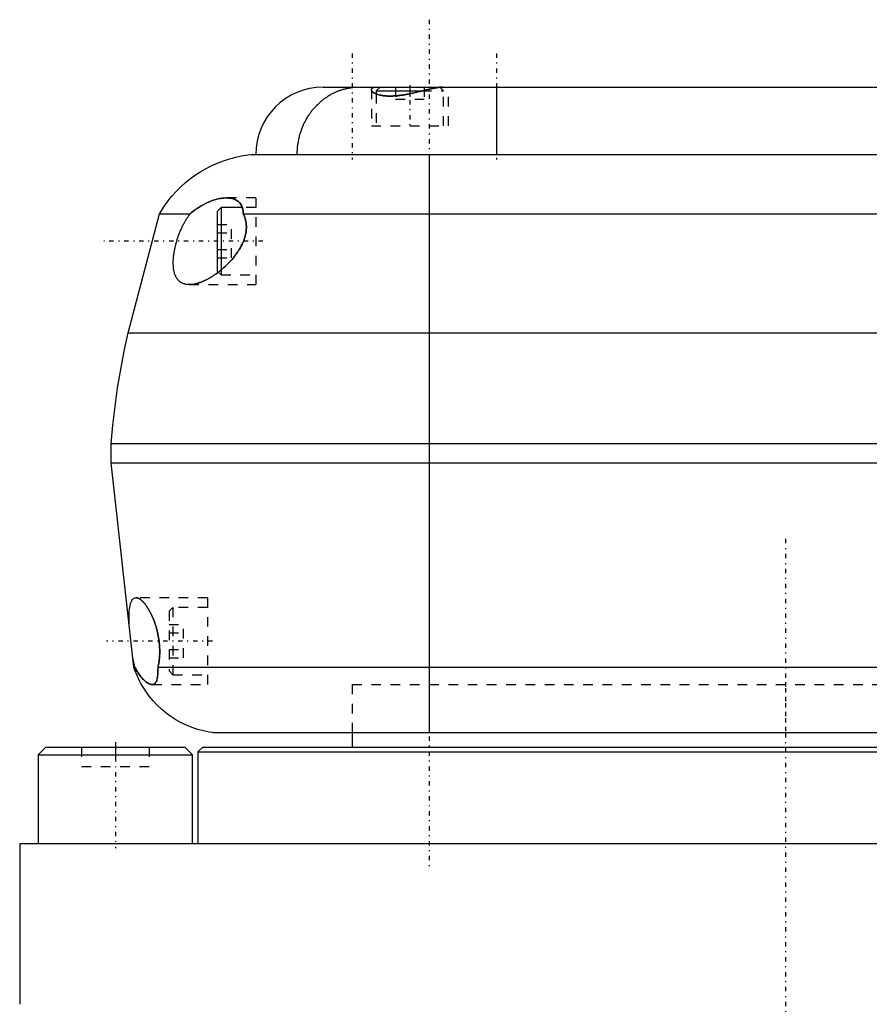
# Model space of a CAD drawing. Extents: x -168 to 502, y -1 to 703.
# Tile 2 of 7: x -80 to 9, y 288 to 390. Entities that reach past the tile are written whole.
import ezdxf

# ---------------------------------------------------------------- set-up
doc = ezdxf.new("R2010")
doc.units = 0
doc.linetypes.add('CENTER', pattern=[1.5, 0.45, -0.5, 0.05, -0.5])
doc.linetypes.add('DASHED', pattern=[2, 1, -1])
for name, color, linetype in [('AM_0', 7, 'CONTINUOUS'), ('AM_3', 7, 'DASHED'), ('AM_7', 7, 'CENTER')]:
    doc.layers.add(name, color=color, linetype=linetype)

msp = doc.modelspace()

# ---------------------------------------------------------------- linework, layer by layer
at = {"layer": 'AM_0', "color": 7, "linetype": 'CONTINUOUS'}
for p, q in [((-48, 383.5), (58, 383.5)), ((-42.1, 383.5), (-42.5, 383.1)), ((-35.88, 383.48), (-35.9, 383.5)), ((-30, 383.5), (-30, 376.5)), ((-42.5, 383.1), (-42.5, 382.8)), ((-42.5, 383.1), (-37.75, 383.1)), ((-55.5, 376.5), (245.5, 376.5)), ((-37, 376.5), (-37, 316.5)), ((-58.6, 371), (-59, 370.6)), ((-56.39, 371), (-58.6, 371)), ((-58.6, 371), (-58.6, 364.52)), ((-68.25, 358), (-65, 370.35)), ((-65, 370.35), (-61.81, 370.35)), ((-59, 370.6), (-59, 364.4)), ((-56.29, 370.35), (246.29, 370.35)), ((-59, 364.4), (-58.89, 364.29)), ((-68.25, 358), (258.25, 358)), ((-70, 344.5), (-70, 346.5)), ((-70, 346.5), (260, 346.5)), ((-70, 344.5), (260, 344.5)), ((-67.65, 323.3), (-70, 344.5)), ((-67.65, 323.3), (-67.54, 323.3)), ((-65.14, 323.3), (255.14, 323.3)), ((-59.5, 316.5), (251.5, 316.5)), ((-45, 316.5), (-45, 315)), ((-76.77, 315), (-77.57, 314.2)), ((-76.77, 315), (-62.37, 315)), ((-61.57, 314.2), (-62.37, 315)), ((-60.5, 315), (-61, 314.5)), ((-60.5, 315), (60.5, 315)), ((-77.57, 314.2), (-77.57, 305)), ((-77.57, 314.2), (-61.57, 314.2)), ((-61.57, 305), (-61.57, 314.2)), ((-61, 314.5), (-61, 305)), ((-61, 314.5), (61, 314.5)), ((-79.5, 305), (-79.5, 288.3)), ((-79.5, 305), (79.5, 305))]:
    msp.add_line(p, q, dxfattribs=at)
for points in [[(-50.69, 376.5, 0), (-50.69, 376.55, 0), (-50.69, 376.65, 0), (-50.69, 376.76, 0), (-50.69, 376.81, 0), (-50.69, 376.86, 0), (-50.68, 376.96, 0), (-50.67, 377.06, 0), (-50.67, 377.17, 0), (-50.66, 377.27, 0), (-50.65, 377.37, 0), (-50.64, 377.42, 0), (-50.63, 377.47, 0), (-50.62, 377.57, 0), (-50.6, 377.67, 0), (-50.59, 377.77, 0), (-50.57, 377.87, 0), (-50.55, 377.97, 0), (-50.54, 378.02, 0), (-50.53, 378.07, 0), (-50.51, 378.17, 0), (-50.49, 378.27, 0), (-50.47, 378.32, 0), (-50.46, 378.37, 0), (-50.44, 378.47, 0), (-50.41, 378.57, 0), (-50.4, 378.62, 0), (-50.38, 378.67, 0), (-50.35, 378.76, 0), (-50.32, 378.86, 0), (-50.29, 378.96, 0), (-50.26, 379.05, 0), (-50.22, 379.15, 0), (-50.2, 379.19, 0), (-50.18, 379.24, 0), (-50.15, 379.34, 0), (-50.11, 379.43, 0), (-50.07, 379.52, 0), (-50.03, 379.61, 0), (-49.99, 379.71, 0), (-49.96, 379.75, 0), (-49.94, 379.8, 0), (-49.9, 379.89, 0), (-49.85, 379.97, 0), (-49.81, 380.06, 0), (-49.76, 380.15, 0), (-49.71, 380.24, 0), (-49.68, 380.28, 0), (-49.66, 380.32, 0), (-49.61, 380.41, 0), (-49.55, 380.49, 0), (-49.5, 380.58, 0), (-49.45, 380.66, 0), (-49.39, 380.74, 0), (-49.36, 380.78, 0), (-49.33, 380.82, 0), (-49.28, 380.9, 0), (-49.22, 380.98, 0), (-49.16, 381.06, 0), (-49.1, 381.13, 0), (-49.03, 381.21, 0), (-49, 381.25, 0), (-48.97, 381.28, 0), (-48.91, 381.36, 0), (-48.84, 381.43, 0), (-48.81, 381.47, 0), (-48.77, 381.5, 0), (-48.71, 381.57, 0), (-48.64, 381.64, 0), (-48.61, 381.68, 0), (-48.57, 381.71, 0), (-48.5, 381.78, 0), (-48.43, 381.85, 0), (-48.36, 381.91, 0), (-48.29, 381.98, 0), (-48.21, 382.04, 0), (-48.18, 382.07, 0), (-48.14, 382.1, 0), (-48.07, 382.16, 0), (-47.99, 382.22, 0), (-47.92, 382.28, 0), (-47.84, 382.33, 0), (-47.76, 382.39, 0), (-47.72, 382.42, 0), (-47.68, 382.44, 0), (-47.6, 382.5, 0), (-47.52, 382.55, 0), (-47.44, 382.6, 0), (-47.36, 382.65, 0), (-47.28, 382.7, 0), (-47.24, 382.72, 0), (-47.2, 382.74, 0), (-47.12, 382.79, 0), (-47.03, 382.83, 0), (-46.95, 382.87, 0), (-46.87, 382.92, 0), (-46.78, 382.96, 0), (-46.74, 382.97, 0), (-46.69, 382.99, 0), (-46.61, 383.03, 0), (-46.52, 383.07, 0), (-46.44, 383.1, 0), (-46.35, 383.13, 0), (-46.26, 383.17, 0), (-46.22, 383.18, 0), (-46.17, 383.2, 0), (-46.09, 383.22, 0), (-46, 383.25, 0), (-45.95, 383.27, 0), (-45.91, 383.28, 0), (-45.82, 383.3, 0), (-45.73, 383.33, 0), (-45.68, 383.34, 0), (-45.64, 383.35, 0), (-45.55, 383.37, 0), (-45.46, 383.39, 0), (-45.37, 383.4, 0), (-45.28, 383.42, 0), (-45.19, 383.43, 0), (-45.14, 383.44, 0), (-45.1, 383.45, 0), (-45.01, 383.46, 0), (-44.91, 383.47, 0), (-44.82, 383.48, 0), (-44.73, 383.49, 0), (-44.64, 383.49, 0), (-44.59, 383.49, 0), (-44.55, 383.5, 0), (-44.46, 383.5, 0), (-44.36, 383.5, 0), (-44.32, 383.5, 0)], [(-35.6, 383.5, 0), (-35.62, 383.5, 0), (-35.67, 383.5, 0), (-35.73, 383.5, 0), (-35.75, 383.5, 0), (-35.78, 383.49, 0), (-35.83, 383.49, 0), (-35.89, 383.48, 0), (-35.95, 383.48, 0), (-36.01, 383.47, 0), (-36.07, 383.46, 0), (-36.1, 383.46, 0), (-36.13, 383.45, 0), (-36.2, 383.44, 0), (-36.26, 383.43, 0), (-36.33, 383.42, 0), (-36.4, 383.41, 0), (-36.46, 383.39, 0), (-36.5, 383.39, 0), (-36.54, 383.38, 0), (-36.61, 383.37, 0), (-36.68, 383.35, 0), (-36.72, 383.34, 0), (-36.75, 383.33, 0), (-36.83, 383.32, 0), (-36.91, 383.3, 0), (-36.95, 383.29, 0), (-36.98, 383.28, 0), (-37.06, 383.26, 0), (-37.14, 383.25, 0), (-37.22, 383.23, 0), (-37.31, 383.21, 0), (-37.39, 383.19, 0), (-37.43, 383.18, 0), (-37.47, 383.17, 0), (-37.56, 383.15, 0), (-37.64, 383.13, 0), (-37.73, 383.1, 0), (-37.81, 383.08, 0), (-37.9, 383.06, 0), (-37.95, 383.05, 0), (-37.99, 383.04, 0), (-38.08, 383.02, 0), (-38.17, 383, 0), (-38.26, 382.98, 0), (-38.35, 382.96, 0), (-38.44, 382.94, 0), (-38.49, 382.92, 0), (-38.53, 382.91, 0), (-38.62, 382.89, 0), (-38.72, 382.87, 0), (-38.81, 382.85, 0), (-38.9, 382.83, 0), (-39, 382.81, 0), (-39.04, 382.8, 0), (-39.09, 382.8, 0), (-39.18, 382.78, 0), (-39.28, 382.76, 0), (-39.37, 382.74, 0), (-39.47, 382.72, 0), (-39.56, 382.71, 0), (-39.61, 382.7, 0), (-39.65, 382.69, 0), (-39.75, 382.68, 0), (-39.84, 382.66, 0), (-39.89, 382.66, 0), (-39.93, 382.65, 0), (-40.03, 382.64, 0), (-40.12, 382.63, 0), (-40.17, 382.62, 0), (-40.21, 382.62, 0), (-40.3, 382.61, 0), (-40.4, 382.6, 0), (-40.49, 382.59, 0), (-40.58, 382.58, 0), (-40.67, 382.58, 0), (-40.71, 382.58, 0), (-40.75, 382.57, 0), (-40.84, 382.57, 0), (-40.93, 382.57, 0), (-41.02, 382.57, 0), (-41.1, 382.57, 0), (-41.18, 382.57, 0), (-41.22, 382.57, 0), (-41.26, 382.57, 0), (-41.35, 382.57, 0), (-41.42, 382.58, 0), (-41.5, 382.58, 0), (-41.58, 382.59, 0), (-41.65, 382.6, 0), (-41.69, 382.6, 0), (-41.73, 382.61, 0), (-41.8, 382.62, 0), (-41.87, 382.63, 0), (-41.94, 382.64, 0), (-42.01, 382.65, 0), (-42.07, 382.67, 0), (-42.1, 382.67, 0), (-42.13, 382.68, 0), (-42.2, 382.7, 0), (-42.26, 382.71, 0), (-42.31, 382.73, 0), (-42.37, 382.75, 0), (-42.42, 382.77, 0), (-42.45, 382.78, 0), (-42.47, 382.79, 0), (-42.52, 382.81, 0), (-42.57, 382.83, 0), (-42.59, 382.84, 0), (-42.61, 382.85, 0), (-42.65, 382.87, 0), (-42.69, 382.89, 0), (-42.71, 382.91, 0), (-42.73, 382.92, 0), (-42.77, 382.94, 0), (-42.8, 382.96, 0), (-42.83, 382.99, 0), (-42.86, 383.01, 0), (-42.88, 383.03, 0), (-42.89, 383.05, 0), (-42.91, 383.06, 0), (-42.93, 383.08, 0), (-42.94, 383.1, 0), (-42.96, 383.13, 0), (-42.97, 383.15, 0), (-42.98, 383.17, 0), (-42.99, 383.18, 0), (-42.99, 383.2, 0), (-43, 383.22, 0), (-43, 383.24, 0), (-43, 383.25, 0)], [(-43, 383.25, 0), (-43, 383.26, 0), (-43, 383.29, 0), (-42.99, 383.31, 0), (-42.99, 383.32, 0), (-42.98, 383.33, 0), (-42.97, 383.35, 0), (-42.95, 383.37, 0), (-42.93, 383.39, 0), (-42.91, 383.41, 0), (-42.88, 383.42, 0), (-42.87, 383.43, 0), (-42.85, 383.44, 0), (-42.82, 383.45, 0), (-42.78, 383.46, 0), (-42.74, 383.47, 0), (-42.7, 383.48, 0), (-42.65, 383.49, 0), (-42.62, 383.49, 0), (-42.6, 383.49, 0), (-42.55, 383.5, 0), (-42.49, 383.5, 0), (-42.46, 383.5, 0)], [(-65, 370.35, 0), (-64.83, 370.63, 0), (-64.47, 371.18, 0), (-64.09, 371.71, 0), (-63.89, 371.96, 0), (-63.68, 372.21, 0), (-63.24, 372.69, 0), (-62.78, 373.15, 0), (-62.29, 373.59, 0), (-61.78, 374, 0), (-61.25, 374.38, 0), (-60.98, 374.56, 0), (-60.71, 374.74, 0), (-60.14, 375.06, 0), (-59.56, 375.36, 0), (-58.96, 375.62, 0), (-58.35, 375.86, 0), (-57.73, 376.06, 0), (-57.42, 376.14, 0), (-57.1, 376.22, 0), (-56.47, 376.36, 0), (-55.82, 376.46, 0), (-55.5, 376.5, 0)], [(-61.81, 370.35, 0), (-61.71, 370.44, 0), (-61.51, 370.61, 0), (-61.3, 370.76, 0), (-61.2, 370.84, 0), (-61.09, 370.91, 0), (-60.88, 371.05, 0), (-60.66, 371.18, 0), (-60.45, 371.3, 0), (-60.23, 371.41, 0), (-60.02, 371.52, 0), (-59.91, 371.56, 0), (-59.8, 371.61, 0), (-59.58, 371.69, 0), (-59.37, 371.77, 0), (-59.15, 371.83, 0), (-58.94, 371.89, 0), (-58.73, 371.93, 0), (-58.63, 371.95, 0), (-58.53, 371.96, 0), (-58.32, 371.99, 0), (-58.12, 372, 0), (-58.02, 372, 0)], [(-58.02, 372, 0), (-57.95, 372, 0), (-57.79, 371.99, 0), (-57.64, 371.97, 0), (-57.57, 371.96, 0), (-57.49, 371.95, 0), (-57.35, 371.91, 0), (-57.22, 371.87, 0), (-57.09, 371.81, 0), (-56.97, 371.74, 0), (-56.85, 371.67, 0), (-56.8, 371.62, 0), (-56.75, 371.58, 0), (-56.65, 371.48, 0), (-56.57, 371.37, 0), (-56.49, 371.24, 0), (-56.46, 371.16, 0), (-56.45, 371.14, 0), (-56.44, 371.11, 0), (-56.43, 371.1, 0), (-56.43, 371.09, 0), (-56.42, 371.07, 0), (-56.41, 371.04, 0), (-56.4, 371.02, 0), (-56.39, 370.99, 0), (-56.38, 370.97, 0), (-56.38, 370.95, 0), (-56.37, 370.94, 0), (-56.37, 370.92, 0), (-56.36, 370.89, 0), (-56.36, 370.88, 0), (-56.35, 370.86, 0), (-56.35, 370.84, 0), (-56.34, 370.81, 0), (-56.34, 370.79, 0), (-56.33, 370.78, 0), (-56.33, 370.75, 0), (-56.32, 370.73, 0), (-56.32, 370.7, 0), (-56.32, 370.67, 0), (-56.31, 370.64, 0), (-56.31, 370.62, 0), (-56.31, 370.61, 0), (-56.3, 370.58, 0), (-56.3, 370.55, 0), (-56.3, 370.52, 0), (-56.29, 370.49, 0), (-56.29, 370.46, 0), (-56.29, 370.44, 0), (-56.29, 370.43, 0), (-56.29, 370.4, 0), (-56.29, 370.37, 0), (-56.29, 370.35, 0)], [(-61.9, 363, 0), (-61.93, 363, 0), (-61.99, 363, 0), (-62.04, 363, 0), (-62.07, 363.01, 0), (-62.1, 363.01, 0), (-62.16, 363.02, 0), (-62.21, 363.02, 0), (-62.27, 363.03, 0), (-62.32, 363.05, 0), (-62.37, 363.06, 0), (-62.4, 363.07, 0), (-62.43, 363.07, 0), (-62.48, 363.09, 0), (-62.53, 363.11, 0), (-62.58, 363.13, 0), (-62.63, 363.15, 0), (-62.68, 363.18, 0), (-62.7, 363.19, 0), (-62.72, 363.2, 0), (-62.77, 363.23, 0), (-62.81, 363.26, 0), (-62.83, 363.28, 0), (-62.86, 363.29, 0), (-62.9, 363.32, 0), (-62.94, 363.36, 0), (-62.96, 363.38, 0), (-62.98, 363.4, 0), (-63.02, 363.44, 0), (-63.05, 363.48, 0), (-63.09, 363.52, 0), (-63.13, 363.56, 0), (-63.16, 363.61, 0), (-63.18, 363.63, 0), (-63.19, 363.66, 0), (-63.22, 363.71, 0), (-63.25, 363.76, 0), (-63.28, 363.81, 0), (-63.31, 363.87, 0), (-63.33, 363.92, 0), (-63.34, 363.95, 0), (-63.36, 363.98, 0), (-63.38, 364.04, 0), (-63.4, 364.1, 0), (-63.42, 364.17, 0), (-63.44, 364.23, 0), (-63.46, 364.3, 0), (-63.47, 364.33, 0), (-63.47, 364.37, 0), (-63.49, 364.44, 0), (-63.5, 364.51, 0), (-63.52, 364.59, 0), (-63.53, 364.67, 0), (-63.54, 364.75, 0), (-63.54, 364.79, 0), (-63.54, 364.83, 0), (-63.55, 364.91, 0), (-63.55, 364.99, 0), (-63.56, 365.08, 0), (-63.56, 365.16, 0), (-63.56, 365.25, 0), (-63.56, 365.29, 0), (-63.56, 365.34, 0), (-63.56, 365.43, 0), (-63.56, 365.52, 0), (-63.55, 365.56, 0), (-63.55, 365.61, 0), (-63.54, 365.7, 0), (-63.54, 365.79, 0), (-63.53, 365.84, 0), (-63.53, 365.89, 0), (-63.52, 365.98, 0), (-63.51, 366.08, 0), (-63.49, 366.17, 0), (-63.48, 366.27, 0), (-63.46, 366.36, 0), (-63.46, 366.41, 0), (-63.45, 366.46, 0), (-63.43, 366.55, 0), (-63.41, 366.65, 0), (-63.39, 366.74, 0), (-63.37, 366.84, 0), (-63.35, 366.93, 0), (-63.34, 366.98, 0), (-63.33, 367.02, 0), (-63.31, 367.12, 0), (-63.28, 367.21, 0), (-63.26, 367.31, 0), (-63.23, 367.4, 0), (-63.2, 367.5, 0), (-63.19, 367.55, 0), (-63.17, 367.6, 0), (-63.14, 367.69, 0), (-63.11, 367.79, 0), (-63.08, 367.88, 0), (-63.05, 367.98, 0), (-63.01, 368.08, 0), (-63, 368.12, 0), (-62.98, 368.17, 0), (-62.94, 368.27, 0), (-62.91, 368.36, 0), (-62.87, 368.46, 0), (-62.83, 368.55, 0), (-62.79, 368.64, 0), (-62.77, 368.69, 0), (-62.75, 368.73, 0), (-62.71, 368.82, 0), (-62.67, 368.91, 0), (-62.65, 368.96, 0), (-62.63, 369, 0), (-62.59, 369.09, 0), (-62.54, 369.18, 0), (-62.52, 369.22, 0), (-62.5, 369.26, 0), (-62.45, 369.35, 0), (-62.41, 369.43, 0), (-62.36, 369.51, 0), (-62.32, 369.59, 0), (-62.27, 369.67, 0), (-62.25, 369.71, 0), (-62.22, 369.75, 0), (-62.18, 369.83, 0), (-62.13, 369.9, 0), (-62.08, 369.97, 0), (-62.03, 370.05, 0), (-61.99, 370.11, 0), (-61.96, 370.15, 0), (-61.94, 370.18, 0), (-61.89, 370.25, 0), (-61.84, 370.32, 0), (-61.81, 370.35, 0)], [(-56.29, 370.35, 0), (-56.27, 370.31, 0), (-56.23, 370.22, 0), (-56.19, 370.14, 0), (-56.17, 370.09, 0), (-56.16, 370.05, 0), (-56.12, 369.96, 0), (-56.1, 369.86, 0), (-56.07, 369.77, 0), (-56.05, 369.67, 0), (-56.03, 369.57, 0), (-56.02, 369.52, 0), (-56.01, 369.47, 0), (-55.99, 369.37, 0), (-55.98, 369.27, 0), (-55.98, 369.17, 0), (-55.97, 369.06, 0), (-55.97, 368.96, 0), (-55.97, 368.91, 0), (-55.97, 368.85, 0), (-55.98, 368.75, 0), (-55.99, 368.64, 0), (-55.99, 368.59, 0), (-56, 368.54, 0), (-56.01, 368.43, 0), (-56.03, 368.33, 0), (-56.04, 368.27, 0), (-56.05, 368.22, 0), (-56.08, 368.11, 0), (-56.11, 368.01, 0), (-56.13, 367.91, 0), (-56.17, 367.8, 0), (-56.2, 367.7, 0), (-56.22, 367.65, 0), (-56.24, 367.59, 0), (-56.28, 367.49, 0), (-56.32, 367.39, 0), (-56.37, 367.29, 0), (-56.41, 367.19, 0), (-56.46, 367.09, 0), (-56.49, 367.04, 0), (-56.51, 366.99, 0), (-56.57, 366.89, 0), (-56.62, 366.79, 0), (-56.68, 366.69, 0), (-56.74, 366.6, 0), (-56.8, 366.5, 0), (-56.83, 366.46, 0), (-56.86, 366.41, 0), (-56.92, 366.32, 0), (-56.98, 366.23, 0), (-57.05, 366.14, 0), (-57.12, 366.05, 0), (-57.18, 365.96, 0), (-57.22, 365.92, 0), (-57.25, 365.87, 0), (-57.32, 365.79, 0), (-57.39, 365.7, 0), (-57.46, 365.62, 0), (-57.53, 365.54, 0), (-57.6, 365.46, 0), (-57.64, 365.42, 0), (-57.68, 365.38, 0), (-57.75, 365.31, 0), (-57.82, 365.23, 0), (-57.86, 365.19, 0), (-57.89, 365.16, 0), (-57.97, 365.08, 0), (-58.04, 365.01, 0), (-58.08, 364.98, 0), (-58.11, 364.95, 0), (-58.18, 364.88, 0), (-58.26, 364.81, 0), (-58.33, 364.75, 0), (-58.41, 364.68, 0), (-58.48, 364.62, 0), (-58.52, 364.58, 0), (-58.56, 364.55, 0), (-58.63, 364.49, 0), (-58.71, 364.43, 0), (-58.79, 364.37, 0), (-58.87, 364.31, 0), (-58.94, 364.25, 0), (-58.98, 364.22, 0), (-59.02, 364.19, 0), (-59.1, 364.13, 0), (-59.18, 364.08, 0), (-59.26, 364.02, 0), (-59.34, 363.97, 0), (-59.42, 363.92, 0), (-59.46, 363.89, 0), (-59.5, 363.86, 0), (-59.58, 363.81, 0), (-59.66, 363.77, 0), (-59.74, 363.72, 0), (-59.82, 363.67, 0), (-59.9, 363.63, 0), (-59.94, 363.61, 0), (-59.98, 363.58, 0), (-60.06, 363.54, 0), (-60.14, 363.5, 0), (-60.22, 363.46, 0), (-60.3, 363.43, 0), (-60.37, 363.39, 0), (-60.41, 363.37, 0), (-60.45, 363.36, 0), (-60.53, 363.32, 0), (-60.6, 363.29, 0), (-60.64, 363.28, 0), (-60.68, 363.26, 0), (-60.75, 363.23, 0), (-60.83, 363.21, 0), (-60.87, 363.19, 0), (-60.9, 363.18, 0), (-60.98, 363.16, 0), (-61.05, 363.14, 0), (-61.12, 363.12, 0), (-61.19, 363.1, 0), (-61.26, 363.08, 0), (-61.29, 363.07, 0), (-61.33, 363.06, 0), (-61.4, 363.05, 0), (-61.46, 363.04, 0), (-61.53, 363.03, 0), (-61.6, 363.02, 0), (-61.67, 363.01, 0), (-61.7, 363.01, 0), (-61.73, 363.01, 0), (-61.8, 363, 0), (-61.87, 363, 0), (-61.9, 363, 0)], [(-70, 346.5, 0), (-69.83, 348.43, 0), (-69.35, 352.28, 0), (-68.67, 356.1, 0), (-68.25, 358, 0)], [(-68.14, 327.75, 0), (-68.15, 327.89, 0), (-68.15, 328.15, 0), (-68.15, 328.41, 0), (-68.15, 328.54, 0), (-68.15, 328.66, 0), (-68.14, 328.89, 0), (-68.12, 329.11, 0), (-68.1, 329.31, 0), (-68.08, 329.5, 0), (-68.04, 329.68, 0), (-68.02, 329.76, 0), (-68, 329.84, 0), (-67.96, 329.98, 0), (-67.91, 330.11, 0), (-67.85, 330.22, 0), (-67.78, 330.32, 0), (-67.71, 330.39, 0), (-67.67, 330.42, 0), (-67.63, 330.44, 0), (-67.55, 330.48, 0), (-67.47, 330.5, 0), (-67.42, 330.5, 0)], [(-67.42, 330.5, 0), (-67.41, 330.5, 0), (-67.38, 330.5, 0), (-67.35, 330.49, 0), (-67.34, 330.49, 0), (-67.32, 330.49, 0), (-67.29, 330.48, 0), (-67.26, 330.47, 0), (-67.23, 330.46, 0), (-67.2, 330.45, 0), (-67.17, 330.44, 0), (-67.15, 330.43, 0), (-67.13, 330.42, 0), (-67.1, 330.4, 0), (-67.07, 330.38, 0), (-67.03, 330.36, 0), (-67, 330.34, 0), (-66.96, 330.31, 0), (-66.94, 330.3, 0), (-66.93, 330.29, 0), (-66.89, 330.26, 0), (-66.85, 330.23, 0), (-66.84, 330.21, 0), (-66.82, 330.2, 0), (-66.78, 330.16, 0), (-66.75, 330.13, 0), (-66.73, 330.11, 0), (-66.71, 330.09, 0), (-66.67, 330.05, 0), (-66.63, 330.01, 0), (-66.6, 329.97, 0), (-66.56, 329.92, 0), (-66.52, 329.88, 0), (-66.5, 329.86, 0), (-66.48, 329.83, 0), (-66.45, 329.78, 0), (-66.41, 329.73, 0), (-66.37, 329.68, 0), (-66.34, 329.63, 0), (-66.3, 329.58, 0), (-66.28, 329.55, 0), (-66.26, 329.52, 0), (-66.23, 329.47, 0), (-66.19, 329.41, 0), (-66.15, 329.35, 0), (-66.12, 329.29, 0), (-66.08, 329.23, 0), (-66.06, 329.2, 0), (-66.05, 329.17, 0), (-66.01, 329.11, 0), (-65.98, 329.05, 0), (-65.94, 328.98, 0), (-65.91, 328.92, 0), (-65.88, 328.85, 0), (-65.86, 328.81, 0), (-65.84, 328.78, 0), (-65.81, 328.71, 0), (-65.78, 328.64, 0), (-65.74, 328.56, 0), (-65.71, 328.49, 0), (-65.68, 328.41, 0), (-65.66, 328.37, 0), (-65.65, 328.34, 0), (-65.61, 328.26, 0), (-65.58, 328.18, 0), (-65.57, 328.14, 0), (-65.55, 328.1, 0), (-65.52, 328.01, 0), (-65.49, 327.93, 0), (-65.48, 327.89, 0), (-65.46, 327.84, 0), (-65.43, 327.76, 0), (-65.4, 327.67, 0), (-65.38, 327.59, 0), (-65.35, 327.5, 0), (-65.32, 327.41, 0), (-65.31, 327.36, 0), (-65.3, 327.32, 0), (-65.27, 327.23, 0), (-65.25, 327.14, 0), (-65.23, 327.04, 0), (-65.21, 326.95, 0), (-65.18, 326.86, 0), (-65.17, 326.81, 0), (-65.16, 326.77, 0), (-65.15, 326.67, 0), (-65.13, 326.58, 0), (-65.11, 326.49, 0), (-65.09, 326.39, 0), (-65.08, 326.3, 0), (-65.07, 326.25, 0), (-65.06, 326.21, 0), (-65.05, 326.11, 0), (-65.04, 326.02, 0), (-65.03, 325.93, 0), (-65.02, 325.84, 0), (-65.01, 325.74, 0), (-65, 325.7, 0), (-65, 325.65, 0), (-64.99, 325.56, 0), (-64.99, 325.47, 0), (-64.98, 325.37, 0), (-64.98, 325.28, 0), (-64.97, 325.18, 0), (-64.97, 325.14, 0), (-64.97, 325.09, 0), (-64.97, 325, 0), (-64.97, 324.9, 0), (-64.97, 324.86, 0), (-64.97, 324.81, 0), (-64.97, 324.72, 0), (-64.97, 324.62, 0), (-64.98, 324.58, 0), (-64.98, 324.53, 0), (-64.98, 324.44, 0), (-64.99, 324.35, 0), (-65, 324.26, 0), (-65, 324.17, 0), (-65.01, 324.08, 0), (-65.02, 324.04, 0), (-65.02, 323.99, 0), (-65.03, 323.91, 0), (-65.05, 323.82, 0), (-65.06, 323.74, 0), (-65.07, 323.66, 0), (-65.09, 323.57, 0), (-65.09, 323.53, 0), (-65.1, 323.49, 0), (-65.12, 323.42, 0), (-65.14, 323.34, 0), (-65.14, 323.3, 0)], [(-67.54, 323.3, 0), (-67.54, 323.33, 0), (-67.56, 323.38, 0), (-67.57, 323.43, 0), (-67.58, 323.46, 0), (-67.58, 323.49, 0), (-67.6, 323.54, 0), (-67.61, 323.6, 0), (-67.62, 323.65, 0), (-67.64, 323.71, 0), (-67.65, 323.77, 0), (-67.66, 323.79, 0), (-67.66, 323.82, 0), (-67.67, 323.88, 0), (-67.69, 323.94, 0), (-67.7, 324, 0), (-67.71, 324.06, 0), (-67.72, 324.12, 0), (-67.73, 324.15, 0), (-67.74, 324.18, 0), (-67.75, 324.24, 0), (-67.76, 324.3, 0), (-67.76, 324.34, 0)], [(-59.5, 316.5, 0), (-59.81, 316.55, 0), (-60.42, 316.67, 0), (-61.01, 316.83, 0), (-61.31, 316.92, 0), (-61.6, 317.02, 0), (-62.18, 317.26, 0), (-62.74, 317.52, 0), (-63.28, 317.83, 0), (-63.8, 318.16, 0), (-64.3, 318.53, 0), (-64.55, 318.72, 0), (-64.78, 318.93, 0), (-65.23, 319.35, 0), (-65.66, 319.81, 0), (-66.05, 320.29, 0), (-66.42, 320.79, 0), (-66.75, 321.32, 0), (-66.91, 321.59, 0), (-67.05, 321.86, 0), (-67.32, 322.43, 0), (-67.55, 323, 0), (-67.65, 323.3, 0)], [(-65.75, 321.5, 0), (-65.79, 321.5, 0), (-65.88, 321.51, 0), (-65.97, 321.54, 0), (-66.01, 321.56, 0), (-66.06, 321.58, 0), (-66.16, 321.62, 0), (-66.26, 321.68, 0), (-66.36, 321.75, 0), (-66.46, 321.84, 0), (-66.57, 321.93, 0), (-66.62, 321.98, 0), (-66.67, 322.03, 0), (-66.78, 322.15, 0), (-66.89, 322.27, 0), (-66.99, 322.4, 0), (-67.09, 322.54, 0), (-67.2, 322.7, 0), (-67.25, 322.78, 0), (-67.3, 322.86, 0), (-67.4, 323.03, 0), (-67.49, 323.21, 0), (-67.54, 323.3, 0)], [(-65.14, 323.3, 0), (-65.14, 323.21, 0), (-65.15, 323.03, 0), (-65.15, 322.85, 0), (-65.15, 322.77, 0), (-65.16, 322.69, 0), (-65.17, 322.54, 0), (-65.18, 322.39, 0), (-65.2, 322.26, 0), (-65.22, 322.13, 0), (-65.25, 322.02, 0), (-65.26, 321.96, 0), (-65.28, 321.91, 0), (-65.31, 321.82, 0), (-65.36, 321.74, 0), (-65.4, 321.67, 0), (-65.46, 321.61, 0), (-65.51, 321.57, 0), (-65.54, 321.55, 0), (-65.57, 321.54, 0), (-65.64, 321.51, 0), (-65.71, 321.5, 0), (-65.75, 321.5, 0)]]:
    msp.add_polyline3d(points, dxfattribs=at)
msp.add_arc((-48, 376.5), 7, 90, 180, dxfattribs=at)
at = {"layer": 'AM_3', "color": 6, "linetype": 'DASHED'}
for p, q in [((-43, 383.25), (-43, 379.5)), ((-42.1, 383.5), (-35.9, 383.5)), ((-40.5, 383.5), (-40.5, 382.25)), ((-39, 383.5), (-39, 382.25)), ((-37.5, 383.5), (-37.5, 382.25)), ((-36.63, 383.36), (-36.53, 383.38)), ((-35.5, 383.1), (-35.88, 383.48)), ((-35, 379.5), (-35, 383.5)), ((-42.5, 382.8), (-42.5, 379.5)), ((-40.5, 382.59), (-40.34, 382.6)), ((-40.5, 382.25), (-37.5, 382.25)), ((-37.75, 383.1), (-35.5, 383.1)), ((-35.5, 379.5), (-35.5, 383.1)), ((-43, 379.5), (-35, 379.5)), ((-55, 372), (-58.02, 372)), ((-55, 371), (-56.39, 371)), ((-55, 372), (-55, 363)), ((-59, 369.23), (-57.5, 369.23)), ((-57.5, 365.77), (-57.5, 369.23)), ((-59, 368.37), (-57.5, 368.37)), ((-59, 366.63), (-57.5, 366.63)), ((-59, 365.77), (-57.5, 365.77)), ((-58.89, 364.29), (-58.6, 364)), ((-58.6, 364.52), (-58.6, 364)), ((-58.6, 364), (-55, 364)), ((-61.9, 363), (-55, 363)), ((-60, 330.5), (-67.42, 330.5)), ((-60, 330.5), (-60, 321.5)), ((-63.6, 329.5), (-64, 329.1)), ((-64, 329.1), (-64, 322.9)), ((-60, 329.5), (-63.6, 329.5)), ((-63.6, 329.5), (-63.6, 322.5)), ((-64, 327.73), (-62.5, 327.73)), ((-62.5, 324.27), (-62.5, 327.73)), ((-64, 326.87), (-62.5, 326.87)), ((-64, 325.13), (-62.5, 325.13)), ((-64, 324.27), (-62.5, 324.27)), ((-65.14, 323.19), (-65.14, 323.3)), ((-64, 322.9), (-63.6, 322.5)), ((-63.6, 322.5), (-60, 322.5)), ((-65.75, 321.5), (-60, 321.5)), ((-45, 321.5), (45, 321.5)), ((-45, 321.5), (-45, 316.5)), ((-45, 321.5), (45, 321.5)), ((-73.07, 315), (-73.07, 313)), ((-69.57, 315), (-69.57, 313)), ((-66.07, 315), (-66.07, 313)), ((-62.52, 315), (-62.37, 315)), ((-73.07, 313), (-66.07, 313))]:
    msp.add_line(p, q, dxfattribs=at)
for points in [[(-37.5, 383.16, 0), (-37.47, 383.17, 0), (-37.42, 383.18, 0), (-37.37, 383.19, 0), (-37.35, 383.2, 0), (-37.32, 383.2, 0), (-37.27, 383.21, 0), (-37.22, 383.23, 0), (-37.17, 383.24, 0), (-37.13, 383.25, 0), (-37.08, 383.26, 0), (-37.05, 383.27, 0), (-37.03, 383.27, 0), (-36.98, 383.28, 0), (-36.93, 383.29, 0), (-36.88, 383.3, 0), (-36.84, 383.32, 0), (-36.79, 383.33, 0), (-36.77, 383.33, 0), (-36.74, 383.34, 0), (-36.7, 383.35, 0), (-36.65, 383.36, 0), (-36.63, 383.36, 0)], [(-36.53, 383.38, 0), (-36.51, 383.39, 0), (-36.47, 383.39, 0), (-36.43, 383.4, 0), (-36.41, 383.4, 0), (-36.39, 383.41, 0), (-36.35, 383.41, 0), (-36.32, 383.42, 0), (-36.28, 383.43, 0), (-36.24, 383.43, 0), (-36.21, 383.44, 0), (-36.19, 383.44, 0), (-36.17, 383.45, 0), (-36.14, 383.45, 0), (-36.1, 383.46, 0), (-36.07, 383.46, 0), (-36.03, 383.47, 0), (-36, 383.47, 0), (-35.98, 383.47, 0), (-35.96, 383.48, 0), (-35.93, 383.48, 0), (-35.9, 383.48, 0), (-35.88, 383.48, 0)], [(-35.88, 383.48, 0), (-35.86, 383.49, 0), (-35.82, 383.49, 0), (-35.78, 383.49, 0), (-35.76, 383.49, 0)], [(-35.76, 383.49, 0), (-35.73, 383.5, 0), (-35.68, 383.5, 0), (-35.63, 383.5, 0), (-35.6, 383.5, 0)], [(-42.99, 383.2, 0), (-42.98, 383.17, 0), (-42.95, 383.11, 0), (-42.9, 383.05, 0), (-42.87, 383.02, 0)], [(-42.87, 383.02, 0), (-42.86, 383.02, 0), (-42.85, 383, 0), (-42.83, 382.99, 0), (-42.82, 382.98, 0), (-42.82, 382.98, 0), (-42.8, 382.96, 0), (-42.78, 382.95, 0), (-42.76, 382.94, 0), (-42.74, 382.93, 0), (-42.73, 382.91, 0), (-42.72, 382.91, 0), (-42.7, 382.9, 0), (-42.68, 382.89, 0), (-42.66, 382.88, 0), (-42.64, 382.87, 0), (-42.62, 382.85, 0), (-42.59, 382.84, 0), (-42.58, 382.84, 0), (-42.57, 382.83, 0), (-42.54, 382.82, 0), (-42.52, 382.81, 0), (-42.5, 382.8, 0)], [(-42.5, 382.8, 0), (-42.45, 382.78, 0), (-42.32, 382.74, 0), (-42.19, 382.7, 0), (-42.12, 382.68, 0)], [(-42.12, 382.68, 0), (-42.05, 382.66, 0), (-41.91, 382.63, 0), (-41.76, 382.61, 0), (-41.68, 382.6, 0)], [(-41.68, 382.6, 0), (-41.66, 382.6, 0), (-41.63, 382.6, 0), (-41.6, 382.59, 0), (-41.58, 382.59, 0), (-41.57, 382.59, 0), (-41.53, 382.59, 0), (-41.5, 382.58, 0), (-41.46, 382.58, 0), (-41.43, 382.58, 0), (-41.39, 382.58, 0), (-41.38, 382.57, 0), (-41.36, 382.57, 0), (-41.32, 382.57, 0), (-41.29, 382.57, 0), (-41.25, 382.57, 0), (-41.22, 382.57, 0), (-41.18, 382.57, 0), (-41.16, 382.57, 0), (-41.14, 382.57, 0), (-41.11, 382.57, 0), (-41.07, 382.57, 0), (-41.05, 382.57, 0)], [(-41.05, 382.57, 0), (-40.96, 382.57, 0), (-40.78, 382.57, 0), (-40.6, 382.58, 0), (-40.5, 382.59, 0)], [(-40.34, 382.6, 0), (-40.24, 382.61, 0), (-40.04, 382.64, 0), (-39.83, 382.67, 0), (-39.72, 382.68, 0)], [(-39.72, 382.68, 0), (-39.66, 382.69, 0), (-39.54, 382.71, 0), (-39.41, 382.73, 0), (-39.35, 382.74, 0), (-39.29, 382.76, 0), (-39.17, 382.78, 0), (-39.04, 382.81, 0), (-38.91, 382.83, 0), (-38.79, 382.86, 0), (-38.66, 382.88, 0), (-38.6, 382.9, 0), (-38.54, 382.91, 0), (-38.41, 382.94, 0), (-38.29, 382.97, 0), (-38.17, 383, 0), (-38.04, 383.03, 0), (-37.92, 383.06, 0), (-37.86, 383.07, 0), (-37.8, 383.09, 0), (-37.68, 383.12, 0), (-37.56, 383.15, 0), (-37.5, 383.16, 0)], [(-58.02, 372, 0), (-58.12, 372, 0), (-58.32, 371.99, 0), (-58.52, 371.96, 0), (-58.63, 371.95, 0), (-58.73, 371.93, 0), (-58.94, 371.89, 0), (-59.15, 371.83, 0), (-59.37, 371.77, 0), (-59.58, 371.69, 0), (-59.8, 371.61, 0), (-59.91, 371.56, 0), (-60.02, 371.52, 0), (-60.23, 371.41, 0), (-60.45, 371.3, 0), (-60.67, 371.18, 0), (-60.88, 371.05, 0), (-61.09, 370.91, 0), (-61.2, 370.84, 0), (-61.3, 370.76, 0), (-61.51, 370.61, 0), (-61.71, 370.44, 0), (-61.81, 370.35, 0)], [(-56.29, 370.35, 0), (-56.29, 370.37, 0), (-56.29, 370.4, 0), (-56.29, 370.43, 0), (-56.29, 370.44, 0), (-56.29, 370.46, 0), (-56.29, 370.49, 0), (-56.3, 370.52, 0), (-56.3, 370.55, 0), (-56.3, 370.58, 0), (-56.31, 370.61, 0), (-56.31, 370.62, 0), (-56.31, 370.64, 0), (-56.32, 370.67, 0), (-56.32, 370.7, 0), (-56.32, 370.73, 0), (-56.33, 370.75, 0), (-56.34, 370.78, 0), (-56.34, 370.8, 0), (-56.34, 370.81, 0), (-56.35, 370.84, 0), (-56.35, 370.86, 0), (-56.36, 370.88, 0), (-56.36, 370.89, 0), (-56.37, 370.92, 0), (-56.38, 370.94, 0), (-56.38, 370.96, 0), (-56.38, 370.97, 0), (-56.39, 370.99, 0), (-56.4, 371.02, 0), (-56.41, 371.04, 0), (-56.42, 371.07, 0), (-56.43, 371.09, 0), (-56.43, 371.1, 0), (-56.44, 371.12, 0), (-56.45, 371.14, 0), (-56.46, 371.16, 0), (-56.5, 371.24, 0), (-56.57, 371.37, 0), (-56.66, 371.48, 0), (-56.75, 371.58, 0), (-56.8, 371.63, 0), (-56.86, 371.67, 0), (-56.97, 371.75, 0), (-57.09, 371.81, 0), (-57.22, 371.87, 0), (-57.35, 371.91, 0), (-57.49, 371.95, 0), (-57.57, 371.96, 0), (-57.64, 371.97, 0), (-57.79, 371.99, 0), (-57.95, 372, 0), (-58.02, 372, 0)], [(-61.9, 363, 0), (-61.87, 363, 0), (-61.8, 363, 0), (-61.73, 363.01, 0), (-61.7, 363.01, 0), (-61.67, 363.01, 0), (-61.6, 363.02, 0), (-61.53, 363.03, 0), (-61.46, 363.04, 0), (-61.4, 363.05, 0), (-61.33, 363.06, 0), (-61.29, 363.07, 0), (-61.26, 363.08, 0), (-61.19, 363.1, 0), (-61.12, 363.12, 0), (-61.05, 363.14, 0), (-60.98, 363.16, 0), (-60.9, 363.18, 0), (-60.87, 363.19, 0), (-60.83, 363.21, 0), (-60.75, 363.23, 0), (-60.68, 363.26, 0), (-60.64, 363.28, 0), (-60.6, 363.29, 0), (-60.53, 363.32, 0), (-60.45, 363.36, 0), (-60.41, 363.37, 0), (-60.37, 363.39, 0), (-60.3, 363.43, 0), (-60.22, 363.46, 0), (-60.14, 363.5, 0), (-60.06, 363.54, 0), (-59.98, 363.58, 0), (-59.94, 363.61, 0), (-59.9, 363.63, 0), (-59.82, 363.67, 0), (-59.74, 363.72, 0), (-59.66, 363.77, 0), (-59.58, 363.81, 0), (-59.5, 363.86, 0), (-59.46, 363.89, 0), (-59.42, 363.92, 0), (-59.34, 363.97, 0), (-59.26, 364.02, 0), (-59.18, 364.08, 0), (-59.1, 364.13, 0), (-59.02, 364.19, 0), (-58.98, 364.22, 0), (-58.94, 364.25, 0), (-58.87, 364.31, 0), (-58.79, 364.37, 0), (-58.71, 364.43, 0), (-58.63, 364.49, 0), (-58.56, 364.55, 0), (-58.52, 364.58, 0), (-58.48, 364.62, 0), (-58.41, 364.68, 0), (-58.33, 364.75, 0), (-58.26, 364.81, 0), (-58.18, 364.88, 0), (-58.11, 364.95, 0), (-58.08, 364.98, 0), (-58.04, 365.01, 0), (-57.97, 365.08, 0), (-57.89, 365.16, 0), (-57.86, 365.19, 0), (-57.82, 365.23, 0), (-57.75, 365.31, 0), (-57.68, 365.38, 0), (-57.64, 365.42, 0), (-57.6, 365.46, 0), (-57.53, 365.54, 0), (-57.46, 365.62, 0), (-57.39, 365.7, 0), (-57.32, 365.79, 0), (-57.25, 365.87, 0), (-57.22, 365.92, 0), (-57.18, 365.96, 0), (-57.12, 366.05, 0), (-57.05, 366.14, 0), (-56.98, 366.23, 0), (-56.92, 366.32, 0), (-56.86, 366.41, 0), (-56.83, 366.46, 0), (-56.8, 366.5, 0), (-56.74, 366.6, 0), (-56.68, 366.69, 0), (-56.62, 366.79, 0), (-56.57, 366.89, 0), (-56.51, 366.99, 0), (-56.49, 367.04, 0), (-56.46, 367.09, 0), (-56.41, 367.19, 0), (-56.37, 367.29, 0), (-56.32, 367.39, 0), (-56.28, 367.49, 0), (-56.24, 367.59, 0), (-56.22, 367.65, 0), (-56.2, 367.7, 0), (-56.17, 367.8, 0), (-56.13, 367.91, 0), (-56.11, 368.01, 0), (-56.08, 368.11, 0), (-56.05, 368.22, 0), (-56.04, 368.27, 0), (-56.03, 368.33, 0), (-56.01, 368.43, 0), (-56, 368.54, 0), (-55.99, 368.59, 0), (-55.99, 368.64, 0), (-55.98, 368.75, 0), (-55.97, 368.85, 0), (-55.97, 368.91, 0), (-55.97, 368.96, 0), (-55.97, 369.06, 0), (-55.98, 369.17, 0), (-55.98, 369.27, 0), (-55.99, 369.37, 0), (-56.01, 369.47, 0), (-56.02, 369.52, 0), (-56.03, 369.57, 0), (-56.05, 369.67, 0), (-56.07, 369.77, 0), (-56.1, 369.86, 0), (-56.12, 369.96, 0), (-56.16, 370.05, 0), (-56.17, 370.09, 0), (-56.19, 370.14, 0), (-56.23, 370.22, 0), (-56.27, 370.31, 0), (-56.29, 370.35, 0)], [(-65.14, 323.3, 0), (-65.14, 323.34, 0), (-65.12, 323.42, 0), (-65.1, 323.49, 0), (-65.09, 323.53, 0), (-65.09, 323.57, 0), (-65.07, 323.66, 0), (-65.06, 323.74, 0), (-65.05, 323.82, 0), (-65.03, 323.91, 0), (-65.02, 323.99, 0), (-65.02, 324.04, 0), (-65.01, 324.08, 0), (-65, 324.17, 0), (-65, 324.26, 0), (-64.99, 324.35, 0), (-64.98, 324.44, 0), (-64.98, 324.53, 0), (-64.98, 324.58, 0), (-64.97, 324.62, 0), (-64.97, 324.72, 0), (-64.97, 324.81, 0), (-64.97, 324.86, 0), (-64.97, 324.9, 0), (-64.97, 325, 0), (-64.97, 325.09, 0), (-64.97, 325.14, 0), (-64.97, 325.18, 0), (-64.98, 325.28, 0), (-64.98, 325.37, 0), (-64.99, 325.47, 0), (-64.99, 325.56, 0), (-65, 325.65, 0), (-65, 325.7, 0), (-65.01, 325.74, 0), (-65.02, 325.84, 0), (-65.03, 325.93, 0), (-65.04, 326.02, 0), (-65.05, 326.11, 0), (-65.06, 326.21, 0), (-65.07, 326.25, 0), (-65.08, 326.3, 0), (-65.09, 326.39, 0), (-65.11, 326.49, 0), (-65.13, 326.58, 0), (-65.15, 326.67, 0), (-65.16, 326.77, 0), (-65.17, 326.81, 0), (-65.18, 326.86, 0), (-65.21, 326.95, 0), (-65.23, 327.04, 0), (-65.25, 327.14, 0), (-65.27, 327.23, 0), (-65.3, 327.32, 0), (-65.31, 327.36, 0), (-65.32, 327.41, 0), (-65.35, 327.5, 0), (-65.38, 327.59, 0), (-65.4, 327.67, 0), (-65.43, 327.76, 0), (-65.46, 327.84, 0), (-65.48, 327.89, 0), (-65.49, 327.93, 0), (-65.52, 328.01, 0), (-65.55, 328.1, 0), (-65.57, 328.14, 0), (-65.58, 328.18, 0), (-65.61, 328.26, 0), (-65.65, 328.34, 0), (-65.66, 328.37, 0), (-65.68, 328.41, 0), (-65.71, 328.49, 0), (-65.74, 328.56, 0), (-65.78, 328.64, 0), (-65.81, 328.71, 0), (-65.84, 328.78, 0), (-65.86, 328.81, 0), (-65.88, 328.85, 0), (-65.91, 328.92, 0), (-65.94, 328.98, 0), (-65.98, 329.05, 0), (-66.01, 329.11, 0), (-66.05, 329.17, 0), (-66.06, 329.2, 0), (-66.08, 329.23, 0), (-66.12, 329.29, 0), (-66.15, 329.35, 0), (-66.19, 329.41, 0), (-66.23, 329.47, 0), (-66.26, 329.52, 0), (-66.28, 329.55, 0), (-66.3, 329.58, 0), (-66.34, 329.63, 0), (-66.37, 329.68, 0), (-66.41, 329.73, 0), (-66.45, 329.78, 0), (-66.48, 329.83, 0), (-66.5, 329.86, 0), (-66.52, 329.88, 0), (-66.56, 329.92, 0), (-66.6, 329.97, 0), (-66.63, 330.01, 0), (-66.67, 330.05, 0), (-66.71, 330.09, 0), (-66.73, 330.11, 0), (-66.75, 330.13, 0), (-66.78, 330.16, 0), (-66.82, 330.2, 0), (-66.84, 330.21, 0), (-66.85, 330.23, 0), (-66.89, 330.26, 0), (-66.93, 330.29, 0), (-66.94, 330.3, 0), (-66.96, 330.31, 0), (-67, 330.34, 0), (-67.03, 330.36, 0), (-67.07, 330.38, 0), (-67.1, 330.4, 0), (-67.13, 330.42, 0), (-67.15, 330.43, 0), (-67.17, 330.44, 0), (-67.2, 330.45, 0), (-67.23, 330.46, 0), (-67.26, 330.47, 0), (-67.29, 330.48, 0), (-67.32, 330.49, 0), (-67.34, 330.49, 0), (-67.35, 330.49, 0), (-67.38, 330.5, 0), (-67.41, 330.5, 0), (-67.42, 330.5, 0)], [(-67.54, 323.3, 0), (-67.49, 323.21, 0), (-67.4, 323.03, 0), (-67.3, 322.86, 0), (-67.25, 322.78, 0), (-67.2, 322.7, 0), (-67.09, 322.54, 0), (-66.99, 322.4, 0), (-66.88, 322.27, 0), (-66.78, 322.15, 0), (-66.67, 322.03, 0), (-66.62, 321.98, 0), (-66.57, 321.93, 0), (-66.46, 321.84, 0), (-66.36, 321.75, 0), (-66.26, 321.68, 0), (-66.16, 321.62, 0), (-66.06, 321.58, 0), (-66.01, 321.56, 0), (-65.97, 321.54, 0), (-65.88, 321.51, 0), (-65.79, 321.5, 0), (-65.75, 321.5, 0)], [(-65.17, 322.47, 0), (-65.17, 322.49, 0), (-65.17, 322.53, 0), (-65.16, 322.56, 0), (-65.16, 322.58, 0), (-65.16, 322.6, 0), (-65.16, 322.64, 0), (-65.16, 322.67, 0), (-65.15, 322.71, 0), (-65.15, 322.75, 0), (-65.15, 322.79, 0), (-65.15, 322.81, 0), (-65.15, 322.83, 0), (-65.15, 322.87, 0), (-65.15, 322.91, 0), (-65.15, 322.95, 0), (-65.15, 323, 0), (-65.15, 323.04, 0), (-65.14, 323.06, 0), (-65.14, 323.08, 0), (-65.14, 323.12, 0), (-65.14, 323.17, 0), (-65.14, 323.19, 0)], [(-65.3, 321.86, 0), (-65.29, 321.89, 0), (-65.26, 321.96, 0), (-65.24, 322.03, 0), (-65.23, 322.07, 0)], [(-65.23, 322.07, 0), (-65.22, 322.13, 0), (-65.2, 322.26, 0), (-65.18, 322.4, 0), (-65.17, 322.47, 0)], [(-65.75, 321.5, 0), (-65.72, 321.5, 0), (-65.67, 321.51, 0), (-65.61, 321.52, 0), (-65.59, 321.53, 0)], [(-65.59, 321.53, 0), (-65.58, 321.53, 0), (-65.56, 321.54, 0), (-65.54, 321.55, 0), (-65.53, 321.56, 0), (-65.52, 321.56, 0), (-65.5, 321.58, 0), (-65.48, 321.59, 0), (-65.47, 321.6, 0), (-65.45, 321.62, 0), (-65.43, 321.64, 0), (-65.42, 321.65, 0), (-65.42, 321.66, 0), (-65.4, 321.68, 0), (-65.39, 321.7, 0), (-65.37, 321.72, 0), (-65.36, 321.74, 0), (-65.34, 321.77, 0), (-65.34, 321.78, 0), (-65.33, 321.79, 0), (-65.32, 321.82, 0), (-65.31, 321.84, 0), (-65.3, 321.86, 0)]]:
    msp.add_polyline3d(points, dxfattribs=at)
at = {"layer": 'AM_7', "color": 4, "linetype": 'CENTER'}
for p, q in [((-37, 390.5), (-37, 302.5)), ((-45, 387), (-45, 376)), ((-30, 387), (-30, 376)), ((-39, 383.7), (-39, 379.3)), ((-54.25, 367.5), (-70.75, 367.5)), ((0, 336.6), (0, -0.65)), ((-59.5, 326), (-70.5, 326)), ((0, 321.75), (0, 316.25)), ((-69.57, 315.5), (-69.57, 304.5))]:
    msp.add_line(p, q, dxfattribs=at)

doc.saveas('drawing.dxf')
